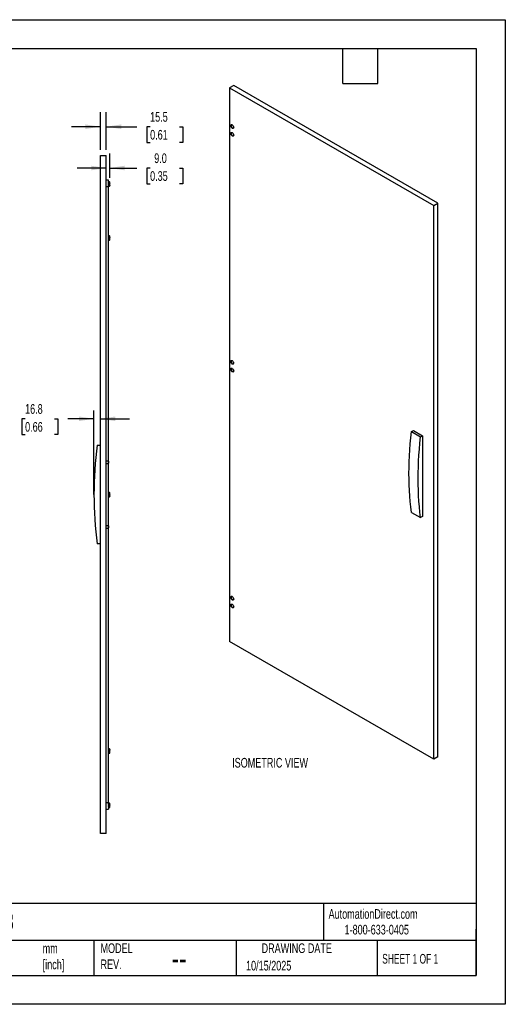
# Model space of a CAD drawing. Header units: millimetres. Extents: x 0 to 3353, y 0 to 2591.
# Tile 2 of 2: x 2076 to 3353, y 0 to 2591. Entities that reach past the tile are written whole.
import ezdxf

# ---------------------------------------------------------------- set-up
doc = ezdxf.new("R2010")
doc.units = ezdxf.units.MM
doc.header["$LTSCALE"] = 12
doc.layers.add('DIMENSIONS', color=140, linetype='Continuous', lineweight=25)
doc.layers.add('TEXT', color=140, linetype='Continuous', lineweight=25)
doc.styles.add('SLDTEXTSTYLE0', font='TXT', dxfattribs={"width": 0.7})
doc.styles.add('SLDTEXTSTYLE1', font='TXT', dxfattribs={"width": 0.65})
doc.dimstyles.new('SLDDIMSTYLE1', dxfattribs={"dimtxt": 25.896094, "dimasz": 39.624, "dimexe": 0, "dimexo": 0.0625, "dimgap": 6.474023, "dimtad": 0, "dimtih": 1, "dimtoh": 1, "dimdec": 1, "dimrnd": 1e-09, "dimzin": 4, "dimdsep": 46, "dimtxsty": 'SLDTEXTSTYLE0', "dimsah": 1, "dimcen": 0.09, "dimadec": 0, "dimazin": 1, "dimtfac": 1, "dimtdec": 1, "dimtmove": 0, "dimatfit": 0, "dimfxl": 0, "dimfrac": 2, "dimtolj": 1, "dimtzin": 12, "dimarcsym": 0})
doc.dimstyles.new('SLDDIMSTYLE2', dxfattribs={"dimtxt": 25.896094, "dimasz": 39.624, "dimexe": 0, "dimexo": 0.0625, "dimgap": 6.474023, "dimtad": 0, "dimtih": 1, "dimtoh": 1, "dimdec": 1, "dimrnd": 1e-09, "dimzin": 12, "dimdsep": 46, "dimtxsty": 'SLDTEXTSTYLE0', "dimsah": 1, "dimcen": 0.09, "dimadec": 0, "dimazin": 3, "dimtfac": 1, "dimtdec": 1, "dimtmove": 0, "dimatfit": 0, "dimfxl": 0, "dimfrac": 2, "dimtolj": 1, "dimtzin": 12, "dimarcsym": 0})

# ---------------------------------------------------------------- blocks, each defined once
blk = doc.blocks.new('_D_9')
at = {"layer": 'DIMENSIONS'}
for p, q in [((2090.6, 1540.7), (2081.9, 1540.7)), ((2081.9, 1540.7), (2081.9, 1499.5)), ((2167.5, 1540.7), (2176.2, 1540.7)), ((2176.2, 1540.7), (2176.2, 1499.5)), ((2271.6, 1540.7), (2202.6, 1540.7)), ((2288.4, 1540.7), (2364.6, 1540.7)), ((2081.9, 1499.5), (2090.6, 1499.5)), ((2176.2, 1499.5), (2167.5, 1499.5))]:
    blk.add_line(p, q, dxfattribs=at)
for points in [[(2271.6, 1540.7), (2231.9, 1546.8), (2231.9, 1534.6)], [(2288.4, 1540.7), (2328, 1534.6), (2328, 1546.8)]]:
    blk.add_solid(points, dxfattribs=at)
at = {"layer": 'DIMENSIONS', "char_height": 25.4, "attachment_point": 1, "style": 'SLDTEXTSTYLE0'}
for s, insert in [('16.8', (2090.6, 1579.2)), ('0.66', (2090.6, 1532.2))]:
    blk.add_mtext(s, dxfattribs=dict(at, insert=insert))
blk = doc.blocks.new('_D_10')
at = {"layer": 'DIMENSIONS'}
for p, q in [((2288.4, 2248.5), (2288.4, 2347.3)), ((2303.9, 2248.5), (2303.9, 2347.3)), ((2288.4, 2309.2), (2212.2, 2309.2)), ((2303.9, 2309.2), (2384.1, 2309.2)), ((2419.2, 2309.2), (2410.5, 2309.2)), ((2410.5, 2309.2), (2410.5, 2268.1)), ((2496.2, 2309.2), (2504.9, 2309.2)), ((2504.9, 2309.2), (2504.9, 2268.1)), ((2410.5, 2268.1), (2419.2, 2268.1)), ((2504.9, 2268.1), (2496.2, 2268.1))]:
    blk.add_line(p, q, dxfattribs=at)
for points in [[(2288.4, 2309.2), (2248.8, 2315.3), (2248.8, 2303.1)], [(2303.9, 2309.2), (2343.5, 2303.1), (2343.5, 2315.3)]]:
    blk.add_solid(points, dxfattribs=at)
at = {"layer": 'DIMENSIONS', "char_height": 25.4, "attachment_point": 1, "style": 'SLDTEXTSTYLE0'}
for s, insert in [('15.5', (2419.2, 2347.8)), ('0.61', (2419.2, 2300.8))]:
    blk.add_mtext(s, dxfattribs=dict(at, insert=insert))
blk = doc.blocks.new('_D_11')
at = {"layer": 'DIMENSIONS'}
for p, q in [((2312.9, 2174.7), (2312.9, 2238.6)), ((2303.9, 2200.5), (2227.7, 2200.5)), ((2312.9, 2200.5), (2384.1, 2200.5)), ((2419.2, 2200.5), (2410.5, 2200.5)), ((2410.5, 2200.5), (2410.5, 2159.3)), ((2496.2, 2200.5), (2504.9, 2200.5)), ((2504.9, 2200.5), (2504.9, 2159.3)), ((2410.5, 2159.3), (2419.2, 2159.3)), ((2504.9, 2159.3), (2496.2, 2159.3))]:
    blk.add_line(p, q, dxfattribs=at)
for points in [[(2303.9, 2200.5), (2264.3, 2206.6), (2264.3, 2194.4)], [(2312.9, 2200.5), (2352.5, 2194.4), (2352.5, 2206.6)]]:
    blk.add_solid(points, dxfattribs=at)
at = {"layer": 'DIMENSIONS', "char_height": 25.4, "attachment_point": 1, "style": 'SLDTEXTSTYLE0'}
for s, insert in [('9.0', (2430, 2239)), ('0.35', (2419.2, 2192.1))]:
    blk.add_mtext(s, dxfattribs=dict(at, insert=insert))

msp = doc.modelspace()

# ---------------------------------------------------------------- linework, layer by layer
at = {"color": 7, "linetype": 'Continuous'}
for p, q in [((0.03, 2590.83), (3352.83, 2590.83)), ((3352.83, 2590.83), (3352.83, 0.03)), ((3352.83, 0.03), (0.03, 0.03))]:
    msp.add_line(p, q, dxfattribs=at)
for p, q in [((2638.9, 2417.82), (2627.94, 2411.5)), ((2627.94, 2411.5), (3164.63, 2101.67)), ((2627.94, 2411.5), (2627.94, 954.79)), ((3175.59, 2108), (2638.9, 2417.82)), ((2288.38, 449.28), (2288.38, 2233.28)), ((2288.38, 2233.28), (2303.88, 2233.28)), ((2303.88, 449.28), (2303.88, 2233.28)), ((2309.88, 2168.78), (2303.88, 2168.78)), ((2303.88, 2152.28), (2309.88, 2152.28)), ((2309.88, 2152.28), (2309.88, 2168.78)), ((2310.33, 2164.48), (2309.88, 2164.48)), ((2309.88, 2164.48), (2312.88, 2164.48)), ((2309.88, 2164.48), (2310.33, 2164.48)), ((2310.1, 2164.16), (2309.88, 2163.79)), ((2309.88, 2156.77), (2312.88, 2156.77)), ((2309.88, 2156.77), (2310.33, 2156.77)), ((2310.33, 2156.77), (2309.88, 2156.77)), ((2309.88, 2153.78), (2310.1, 2153.41)), ((2309.88, 1428.78), (2309.88, 2152.28)), ((2310.16, 2153.45), (2310.33, 2153.09)), ((2310.33, 2162.46), (2312.44, 2162.46)), ((2310.33, 2153.09), (2312.44, 2153.09)), ((2312.88, 2164.48), (2312.44, 2164.48)), ((2312.44, 2164.48), (2312.88, 2164.48)), ((2312.44, 2156.77), (2312.88, 2156.77)), ((2312.88, 2156.77), (2312.44, 2156.77)), ((2312.44, 2153.09), (2312.61, 2153.45)), ((2312.88, 2163.79), (2312.67, 2164.16)), ((2312.67, 2153.41), (2312.88, 2153.78)), ((2312.88, 2164.48), (2312.88, 2164.48)), ((2312.88, 2164.48), (2312.88, 2164.48)), ((2312.88, 2163.54), (2312.88, 2163.79)), ((2312.88, 2163.54), (2312.88, 2163.4)), ((2312.88, 2159.8), (2312.88, 2163.4)), ((2312.88, 2159.8), (2312.88, 2159.43)), ((2312.88, 2155.05), (2312.88, 2159.43)), ((2312.88, 2156.77), (2312.88, 2156.77)), ((2312.88, 2156.77), (2312.88, 2156.77)), ((2312.88, 2155.05), (2312.88, 2154.81)), ((2312.88, 2153.78), (2312.88, 2154.81)), ((3164.63, 2101.67), (3175.59, 2108)), ((3164.63, 644.96), (3164.63, 2101.67)), ((3175.59, 651.29), (3175.59, 2108)), ((2310.33, 2021.98), (2309.88, 2021.98)), ((2309.88, 2021.98), (2312.88, 2021.98)), ((2309.88, 2021.98), (2310.33, 2021.98)), ((2310.1, 2021.66), (2309.88, 2021.29)), ((2312.88, 2021.98), (2312.44, 2021.98)), ((2312.44, 2021.98), (2312.88, 2021.98)), ((2312.88, 2021.29), (2312.67, 2021.66)), ((2312.88, 2021.98), (2312.88, 2021.98)), ((2312.88, 2021.98), (2312.88, 2021.98)), ((2312.88, 2021.04), (2312.88, 2021.29)), ((2312.88, 2021.04), (2312.88, 2020.9)), ((2312.88, 2017.3), (2312.88, 2020.9)), ((2309.88, 2014.27), (2312.88, 2014.27)), ((2309.88, 2014.27), (2310.33, 2014.27)), ((2310.33, 2014.27), (2309.88, 2014.27)), ((2309.88, 2011.28), (2310.1, 2010.91)), ((2310.16, 2010.95), (2310.33, 2010.59)), ((2310.33, 2019.96), (2312.44, 2019.96)), ((2310.33, 2010.59), (2312.44, 2010.59)), ((2312.44, 2014.27), (2312.88, 2014.27)), ((2312.88, 2014.27), (2312.44, 2014.27)), ((2312.44, 2010.59), (2312.61, 2010.95)), ((2312.67, 2010.91), (2312.88, 2011.28)), ((2312.88, 2017.3), (2312.88, 2016.93)), ((2312.88, 2012.55), (2312.88, 2016.93)), ((2312.88, 2014.27), (2312.88, 2014.27)), ((2312.88, 2014.27), (2312.88, 2014.27)), ((2312.88, 2012.55), (2312.88, 2012.31)), ((2312.88, 2011.28), (2312.88, 2012.31)), ((3105.94, 1506.82), (3111.25, 1509.88)), ((3105.94, 1506.82), (3129.98, 1492.94)), ((3111.25, 1509.88), (3135.29, 1496)), ((3129.98, 1492.94), (3135.29, 1496)), ((3135.29, 1496), (3135.29, 1283.7)), ((2280.38, 1471.28), (2287.88, 1471.28)), ((2287.88, 1471.28), (2287.88, 1211.28)), ((2309.38, 1429.28), (2303.88, 1429.28)), ((2309.88, 1428.78), (2309.38, 1429.28)), ((2309.38, 1423.28), (2309.38, 1429.28)), ((2309.88, 1428.78), (2309.88, 1423.8)), ((2303.88, 1423.28), (2309.38, 1423.28)), ((2309.38, 1423.28), (2309.88, 1423.78)), ((2309.88, 1423.8), (2309.88, 1423.78)), ((2309.88, 1258.78), (2309.88, 1423.78)), ((2310.33, 1346.98), (2309.88, 1346.98)), ((2309.88, 1346.98), (2312.88, 1346.98)), ((2309.88, 1346.98), (2310.33, 1346.98)), ((2310.1, 1346.66), (2309.88, 1346.29)), ((2309.88, 1339.27), (2312.88, 1339.27)), ((2309.88, 1339.27), (2310.33, 1339.27)), ((2310.33, 1339.27), (2309.88, 1339.27)), ((2309.88, 1336.28), (2310.1, 1335.91)), ((2310.16, 1335.95), (2310.33, 1335.59)), ((2310.33, 1344.96), (2312.44, 1344.96)), ((2310.33, 1335.59), (2312.44, 1335.59)), ((2312.88, 1346.98), (2312.44, 1346.98)), ((2312.44, 1346.98), (2312.88, 1346.98)), ((2312.44, 1339.27), (2312.88, 1339.27)), ((2312.88, 1339.27), (2312.44, 1339.27)), ((2312.44, 1335.59), (2312.61, 1335.95)), ((2312.88, 1346.29), (2312.67, 1346.66)), ((2312.67, 1335.91), (2312.88, 1336.28)), ((2312.88, 1346.98), (2312.88, 1346.98)), ((2312.88, 1346.98), (2312.88, 1346.98)), ((2312.88, 1346.04), (2312.88, 1346.29)), ((2312.88, 1346.04), (2312.88, 1345.9)), ((2312.88, 1342.3), (2312.88, 1345.9)), ((2312.88, 1342.3), (2312.88, 1341.93)), ((2312.88, 1337.55), (2312.88, 1341.93)), ((2312.88, 1339.27), (2312.88, 1339.27)), ((2312.88, 1339.27), (2312.88, 1339.27)), ((2312.88, 1337.55), (2312.88, 1337.31)), ((2312.88, 1336.28), (2312.88, 1337.31)), ((3105.94, 1294.52), (3129.98, 1280.64)), ((3135.29, 1283.7), (3129.98, 1280.64)), ((2309.38, 1259.28), (2303.88, 1259.28)), ((2303.88, 1253.28), (2309.38, 1253.28)), ((2309.88, 1258.78), (2309.38, 1259.28)), ((2309.38, 1253.28), (2309.38, 1259.28)), ((2309.38, 1253.28), (2309.88, 1253.78)), ((2309.88, 1258.78), (2309.88, 1253.8)), ((2309.88, 1253.8), (2309.88, 1253.78)), ((2309.88, 530.28), (2309.88, 1253.78)), ((2287.88, 1211.28), (2280.38, 1211.28)), ((3164.63, 644.96), (2627.94, 954.79)), ((2310.33, 671.98), (2309.88, 671.98)), ((2309.88, 671.98), (2312.88, 671.98)), ((2309.88, 671.98), (2310.33, 671.98)), ((2310.1, 671.66), (2309.88, 671.29)), ((2309.88, 664.27), (2312.88, 664.27)), ((2309.88, 664.27), (2310.33, 664.27)), ((2310.33, 664.27), (2309.88, 664.27)), ((2309.88, 661.28), (2310.1, 660.91)), ((2310.16, 660.95), (2310.33, 660.59)), ((2310.33, 669.96), (2312.44, 669.96)), ((2310.33, 660.59), (2312.44, 660.59)), ((2312.88, 671.98), (2312.44, 671.98)), ((2312.44, 671.98), (2312.88, 671.98)), ((2312.44, 664.27), (2312.88, 664.27)), ((2312.88, 664.27), (2312.44, 664.27)), ((2312.44, 660.59), (2312.61, 660.95)), ((2312.88, 671.29), (2312.67, 671.66)), ((2312.67, 660.91), (2312.88, 661.28)), ((2312.88, 671.98), (2312.88, 671.98)), ((2312.88, 671.98), (2312.88, 671.98)), ((2312.88, 671.04), (2312.88, 671.29)), ((2312.88, 671.04), (2312.88, 670.9)), ((2312.88, 667.3), (2312.88, 670.9)), ((2312.88, 667.3), (2312.88, 666.93)), ((2312.88, 662.55), (2312.88, 666.93)), ((2312.88, 664.27), (2312.88, 664.27)), ((2312.88, 664.27), (2312.88, 664.27)), ((2312.88, 662.55), (2312.88, 662.31)), ((2312.88, 661.28), (2312.88, 662.31)), ((3175.59, 651.29), (3164.63, 644.96)), ((2309.88, 530.28), (2303.88, 530.28)), ((2309.88, 530.28), (2309.88, 513.78)), ((2310.33, 529.48), (2309.88, 529.48)), ((2309.88, 529.48), (2312.88, 529.48)), ((2309.88, 529.48), (2310.33, 529.48)), ((2310.1, 529.16), (2309.88, 528.79)), ((2309.88, 521.77), (2312.88, 521.77)), ((2309.88, 521.77), (2310.33, 521.77)), ((2310.33, 521.77), (2309.88, 521.77)), ((2309.88, 518.78), (2310.1, 518.41)), ((2310.16, 518.45), (2310.33, 518.09)), ((2310.33, 527.46), (2312.44, 527.46)), ((2312.88, 529.48), (2312.44, 529.48)), ((2312.44, 529.48), (2312.88, 529.48)), ((2312.44, 521.77), (2312.88, 521.77)), ((2312.88, 521.77), (2312.44, 521.77)), ((2312.44, 518.09), (2312.61, 518.45)), ((2312.88, 528.79), (2312.67, 529.16)), ((2312.67, 518.41), (2312.88, 518.78)), ((2312.88, 529.48), (2312.88, 529.48)), ((2312.88, 529.48), (2312.88, 529.48)), ((2312.88, 528.54), (2312.88, 528.79)), ((2312.88, 528.54), (2312.88, 528.4)), ((2312.88, 524.8), (2312.88, 528.4)), ((2312.88, 524.8), (2312.88, 524.43)), ((2312.88, 520.05), (2312.88, 524.43)), ((2312.88, 521.77), (2312.88, 521.77)), ((2312.88, 521.77), (2312.88, 521.77)), ((2312.88, 520.05), (2312.88, 519.81)), ((2312.88, 518.78), (2312.88, 519.81)), ((2303.88, 513.78), (2309.88, 513.78)), ((2310.33, 518.09), (2312.44, 518.09)), ((2303.88, 449.28), (2288.38, 449.28))]:
    msp.add_line(p, q)
at = {"flags": 128}
for points in [[(2631.12, 2312.08), (2631.25, 2313.17), (2631.64, 2314.03), (2632.26, 2314.6), (2633.07, 2314.85), (2634, 2314.76), (2635.01, 2314.33), (2636.02, 2313.6), (2636.95, 2312.61), (2637.76, 2311.43), (2638.38, 2310.14), (2638.77, 2308.83), (2638.9, 2307.59), (2638.77, 2306.51), (2638.38, 2305.65), (2637.76, 2305.08), (2636.95, 2304.83), (2636.02, 2304.92), (2635.01, 2305.35), (2634, 2306.08), (2633.07, 2307.07), (2632.26, 2308.25), (2631.64, 2309.54), (2631.25, 2310.84), (2631.12, 2312.08)], [(2632.84, 2314.82), (2632.7, 2314.64), (2632.31, 2313.78), (2632.18, 2312.7), (2632.31, 2311.46), (2632.7, 2310.15), (2633.32, 2308.86), (2634.13, 2307.68), (2635.06, 2306.69), (2636.07, 2305.96)], [(2631.12, 2291.67), (2631.25, 2292.76), (2631.64, 2293.61), (2632.26, 2294.19), (2633.07, 2294.44), (2634, 2294.34), (2635.01, 2293.92), (2636.02, 2293.18), (2636.95, 2292.19), (2637.76, 2291.01), (2638.38, 2289.73), (2638.77, 2288.42), (2638.9, 2287.18), (2638.77, 2286.09), (2638.38, 2285.24), (2637.76, 2284.66), (2636.95, 2284.41), (2636.02, 2284.51), (2635.01, 2284.93), (2634, 2285.67), (2633.07, 2286.66), (2632.26, 2287.84), (2631.64, 2289.12), (2631.25, 2290.43), (2631.12, 2291.67)], [(2632.84, 2294.41), (2632.7, 2294.23), (2632.31, 2293.37), (2632.18, 2292.28), (2632.31, 2291.04), (2632.7, 2289.74), (2633.32, 2288.45), (2634.13, 2287.27), (2635.06, 2286.28), (2636.07, 2285.55)], [(2631.12, 1691.51), (2631.25, 1692.6), (2631.64, 1693.46), (2632.26, 1694.03), (2633.07, 1694.28), (2634, 1694.19), (2635.01, 1693.76), (2636.02, 1693.02), (2636.95, 1692.03), (2637.76, 1690.86), (2638.38, 1689.57), (2638.77, 1688.26), (2638.9, 1687.02), (2638.77, 1685.94), (2638.38, 1685.08), (2637.76, 1684.5), (2636.95, 1684.26), (2636.02, 1684.35), (2635.01, 1684.78), (2634, 1685.51), (2633.07, 1686.5), (2632.26, 1687.68), (2631.64, 1688.97), (2631.25, 1690.27), (2631.12, 1691.51)], [(2632.84, 1694.25), (2632.7, 1694.07), (2632.31, 1693.21), (2632.18, 1692.13), (2632.31, 1690.89), (2632.7, 1689.58), (2633.32, 1688.29), (2634.13, 1687.11), (2635.06, 1686.12), (2636.07, 1685.39)], [(2631.12, 1671.1), (2631.25, 1672.19), (2631.64, 1673.04), (2632.26, 1673.62), (2633.07, 1673.87), (2634, 1673.77), (2635.01, 1673.35), (2636.02, 1672.61), (2636.95, 1671.62), (2637.76, 1670.44), (2638.38, 1669.16), (2638.77, 1667.85), (2638.9, 1666.61), (2638.77, 1665.52), (2638.38, 1664.66), (2637.76, 1664.09), (2636.95, 1663.84), (2636.02, 1663.94), (2635.01, 1664.36), (2634, 1665.1), (2633.07, 1666.09), (2632.26, 1667.27), (2631.64, 1668.55), (2631.25, 1669.86), (2631.12, 1671.1)], [(2632.84, 1673.83), (2632.7, 1673.66), (2632.31, 1672.8), (2632.18, 1671.71), (2632.31, 1670.47), (2632.7, 1669.17), (2633.32, 1667.88), (2634.13, 1666.7), (2635.06, 1665.71), (2636.07, 1664.98)], [(3105.94, 1294.52), (3104.29, 1308.65), (3102.89, 1322.97), (3101.75, 1337.46), (3100.86, 1352.12), (3100.22, 1366.95), (3099.84, 1381.93), (3099.71, 1397.07), (3099.84, 1412.35), (3100.22, 1427.77), (3100.86, 1443.34), (3101.75, 1459.03), (3102.89, 1474.84), (3104.29, 1490.77), (3105.94, 1506.82)], [(3129.98, 1280.64), (3128.33, 1294.77), (3126.93, 1309.09), (3125.79, 1323.58), (3124.9, 1338.24), (3124.26, 1353.07), (3123.88, 1368.05), (3123.75, 1383.19), (3123.88, 1398.47), (3124.26, 1413.9), (3124.9, 1429.46), (3125.79, 1445.15), (3126.93, 1460.96), (3128.33, 1476.89), (3129.98, 1492.94)], [(2631.12, 1070.94), (2631.25, 1072.03), (2631.64, 1072.89), (2632.26, 1073.46), (2633.07, 1073.71), (2634, 1073.62), (2635.01, 1073.19), (2636.02, 1072.45), (2636.95, 1071.46), (2637.76, 1070.28), (2638.38, 1069), (2638.77, 1067.69), (2638.9, 1066.45), (2638.77, 1065.37), (2638.38, 1064.51), (2637.76, 1063.93), (2636.95, 1063.68), (2636.02, 1063.78), (2635.01, 1064.21), (2634, 1064.94), (2633.07, 1065.93), (2632.26, 1067.11), (2631.64, 1068.4), (2631.25, 1069.7), (2631.12, 1070.94)], [(2632.84, 1073.68), (2632.7, 1073.5), (2632.31, 1072.64), (2632.18, 1071.55), (2632.31, 1070.32), (2632.7, 1069.01), (2633.32, 1067.72), (2634.13, 1066.54), (2635.06, 1065.55), (2636.07, 1064.82)], [(2631.12, 1050.53), (2631.25, 1051.61), (2631.64, 1052.47), (2632.26, 1053.05), (2633.07, 1053.29), (2634, 1053.2), (2635.01, 1052.77), (2636.02, 1052.04), (2636.95, 1051.05), (2637.76, 1049.87), (2638.38, 1048.58), (2638.77, 1047.28), (2638.9, 1046.04), (2638.77, 1044.95), (2638.38, 1044.09), (2637.76, 1043.52), (2636.95, 1043.27), (2636.02, 1043.36), (2635.01, 1043.79), (2634, 1044.53), (2633.07, 1045.52), (2632.26, 1046.69), (2631.64, 1047.98), (2631.25, 1049.29), (2631.12, 1050.53)], [(2632.84, 1053.26), (2632.7, 1053.09), (2632.31, 1052.23), (2632.18, 1051.14), (2632.31, 1049.9), (2632.7, 1048.59), (2633.32, 1047.31), (2634.13, 1046.13), (2635.06, 1045.14), (2636.07, 1044.4)]]:
    msp.add_lwpolyline(points, dxfattribs=at)
for centre, radius, start, end in [((2637.78, 2308.47), 3.04, 235.82133, 278.75321), ((2637.78, 2288.06), 3.04, 235.82133, 278.75321), ((2637.78, 1687.9), 3.04, 235.82133, 278.75321), ((2637.78, 1667.49), 3.04, 235.82133, 278.75321), ((3234.43, 1341.28), 962.86, 172.24054, 187.75946), ((2637.78, 1067.33), 3.04, 235.82133, 278.75321), ((2637.78, 1046.92), 3.04, 235.82133, 278.75321)]:
    msp.add_arc(centre, radius, start, end)
for points in [[(2309.88, 2163.54), (2309.9, 2163.86), (2310.07, 2164.17), (2310.33, 2164.48)], [(2310.33, 2162.46), (2310.07, 2162.77), (2309.9, 2163.08), (2309.88, 2163.4)], [(2309.88, 2159.8), (2309.9, 2160.71), (2310.07, 2161.59), (2310.33, 2162.46)], [(2310.33, 2156.77), (2310.07, 2157.64), (2309.9, 2158.52), (2309.88, 2159.43)], [(2309.88, 2155.05), (2309.9, 2155.63), (2310.07, 2156.21), (2310.33, 2156.77)], [(2310.33, 2153.09), (2310.07, 2153.65), (2309.9, 2154.22), (2309.88, 2154.81)], [(2312.44, 2164.48), (2312.7, 2164.17), (2312.87, 2163.86), (2312.88, 2163.54)], [(2312.88, 2163.4), (2312.87, 2163.08), (2312.7, 2162.77), (2312.44, 2162.46)], [(2312.44, 2162.46), (2312.7, 2161.59), (2312.87, 2160.71), (2312.88, 2159.8)], [(2312.88, 2159.43), (2312.87, 2158.52), (2312.7, 2157.64), (2312.44, 2156.77)], [(2312.44, 2156.77), (2312.7, 2156.21), (2312.87, 2155.63), (2312.88, 2155.05)], [(2312.88, 2154.81), (2312.87, 2154.22), (2312.7, 2153.65), (2312.44, 2153.09)], [(2309.88, 2021.04), (2309.9, 2021.36), (2310.07, 2021.67), (2310.33, 2021.98)], [(2310.33, 2019.96), (2310.07, 2020.27), (2309.9, 2020.58), (2309.88, 2020.9)], [(2312.44, 2021.98), (2312.7, 2021.67), (2312.87, 2021.36), (2312.88, 2021.04)], [(2312.88, 2020.9), (2312.87, 2020.58), (2312.7, 2020.27), (2312.44, 2019.96)], [(2309.88, 2017.3), (2309.9, 2018.21), (2310.07, 2019.09), (2310.33, 2019.96)], [(2310.33, 2014.27), (2310.07, 2015.14), (2309.9, 2016.02), (2309.88, 2016.93)], [(2309.88, 2012.55), (2309.9, 2013.13), (2310.07, 2013.71), (2310.33, 2014.27)], [(2310.33, 2010.59), (2310.07, 2011.15), (2309.9, 2011.72), (2309.88, 2012.31)], [(2312.44, 2019.96), (2312.7, 2019.09), (2312.87, 2018.21), (2312.88, 2017.3)], [(2312.88, 2016.93), (2312.87, 2016.02), (2312.7, 2015.14), (2312.44, 2014.27)], [(2312.44, 2014.27), (2312.7, 2013.71), (2312.87, 2013.13), (2312.88, 2012.55)], [(2312.88, 2012.31), (2312.87, 2011.72), (2312.7, 2011.15), (2312.44, 2010.59)], [(2309.88, 1346.04), (2309.9, 1346.36), (2310.07, 1346.67), (2310.33, 1346.98)], [(2310.33, 1344.96), (2310.07, 1345.27), (2309.9, 1345.58), (2309.88, 1345.9)], [(2309.88, 1342.3), (2309.9, 1343.21), (2310.07, 1344.09), (2310.33, 1344.96)], [(2310.33, 1339.27), (2310.07, 1340.14), (2309.9, 1341.02), (2309.88, 1341.93)], [(2309.88, 1337.55), (2309.9, 1338.13), (2310.07, 1338.71), (2310.33, 1339.27)], [(2310.33, 1335.59), (2310.07, 1336.15), (2309.9, 1336.72), (2309.88, 1337.31)], [(2312.44, 1346.98), (2312.7, 1346.67), (2312.87, 1346.36), (2312.88, 1346.04)], [(2312.88, 1345.9), (2312.87, 1345.58), (2312.7, 1345.27), (2312.44, 1344.96)], [(2312.44, 1344.96), (2312.7, 1344.09), (2312.87, 1343.21), (2312.88, 1342.3)], [(2312.88, 1341.93), (2312.87, 1341.02), (2312.7, 1340.14), (2312.44, 1339.27)], [(2312.44, 1339.27), (2312.7, 1338.71), (2312.87, 1338.13), (2312.88, 1337.55)], [(2312.88, 1337.31), (2312.87, 1336.72), (2312.7, 1336.15), (2312.44, 1335.59)], [(2309.88, 671.04), (2309.9, 671.36), (2310.07, 671.67), (2310.33, 671.98)], [(2310.33, 669.96), (2310.07, 670.27), (2309.9, 670.58), (2309.88, 670.9)], [(2309.88, 667.3), (2309.9, 668.21), (2310.07, 669.09), (2310.33, 669.96)], [(2310.33, 664.27), (2310.07, 665.14), (2309.9, 666.02), (2309.88, 666.93)], [(2309.88, 662.55), (2309.9, 663.13), (2310.07, 663.71), (2310.33, 664.27)], [(2310.33, 660.59), (2310.07, 661.15), (2309.9, 661.72), (2309.88, 662.31)], [(2312.44, 671.98), (2312.7, 671.67), (2312.87, 671.36), (2312.88, 671.04)], [(2312.88, 670.9), (2312.87, 670.58), (2312.7, 670.27), (2312.44, 669.96)], [(2312.44, 669.96), (2312.7, 669.09), (2312.87, 668.21), (2312.88, 667.3)], [(2312.88, 666.93), (2312.87, 666.02), (2312.7, 665.14), (2312.44, 664.27)], [(2312.44, 664.27), (2312.7, 663.71), (2312.87, 663.13), (2312.88, 662.55)], [(2312.88, 662.31), (2312.87, 661.72), (2312.7, 661.15), (2312.44, 660.59)], [(2309.88, 528.54), (2309.9, 528.86), (2310.07, 529.17), (2310.33, 529.48)], [(2310.33, 527.46), (2310.07, 527.77), (2309.9, 528.08), (2309.88, 528.4)], [(2309.88, 524.8), (2309.9, 525.71), (2310.07, 526.59), (2310.33, 527.46)], [(2310.33, 521.77), (2310.07, 522.64), (2309.9, 523.52), (2309.88, 524.43)], [(2309.88, 520.05), (2309.9, 520.63), (2310.07, 521.21), (2310.33, 521.77)], [(2310.33, 518.09), (2310.07, 518.65), (2309.9, 519.22), (2309.88, 519.81)], [(2312.44, 529.48), (2312.7, 529.17), (2312.87, 528.86), (2312.88, 528.54)], [(2312.88, 528.4), (2312.87, 528.08), (2312.7, 527.77), (2312.44, 527.46)], [(2312.44, 527.46), (2312.7, 526.59), (2312.87, 525.71), (2312.88, 524.8)], [(2312.88, 524.43), (2312.87, 523.52), (2312.7, 522.64), (2312.44, 521.77)], [(2312.44, 521.77), (2312.7, 521.21), (2312.87, 520.63), (2312.88, 520.05)], [(2312.88, 519.81), (2312.87, 519.22), (2312.7, 518.65), (2312.44, 518.09)]]:
    msp.add_open_spline(points, degree=3)
at = {"layer": 'DIMENSIONS'}
msp.add_line((2271.57, 1341.28), (2271.57, 1562.2), dxfattribs=at)
at = {"layer": 'TEXT'}
for p, q in [((76.2, 2514.6), (3276.6, 2514.6)), ((2926.08, 2423.16), (2926.08, 2514.6)), ((3017.52, 2423.16), (3017.52, 2514.6)), ((3276.6, 2514.6), (3276.6, 76.2)), ((2926.08, 2423.16), (3017.52, 2423.16)), ((3276.6, 265.51), (76.2, 265.51)), ((2874.9, 265.51), (2874.9, 167.64)), ((3276.6, 76.2), (3276.6, 198.12)), ((3276.6, 167.64), (76.2, 167.64)), ((2271.61, 167.64), (2271.61, 76.2)), ((2645.59, 167.64), (2645.59, 76.2)), ((3016.18, 167.64), (3016.18, 76.2)), ((76.2, 76.2), (3276.6, 76.2))]:
    msp.add_line(p, q, dxfattribs=at)

# ---------------------------------------------------------------- texts
at = {"color": 179, "linetype": 'Continuous', "lineweight": 18, "char_height": 25.4, "attachment_point": 1, "style": 'SLDTEXTSTYLE0'}
for s, insert in [('AutomationDirect.com', (2888.34, 250.52)), ('1-800-633-0405', (2930.3, 209.24))]:
    msp.add_mtext(s, dxfattribs=dict(at, insert=insert))
at = {"layer": 'DIMENSIONS', "insert": (2634.87, 648.38), "char_height": 25.4, "attachment_point": 1, "style": 'SLDTEXTSTYLE0'}
msp.add_mtext('ISOMETRIC VIEW', dxfattribs=at)
at = {"layer": 'TEXT'}
for s, insert, char_height, attachment_point, style in [('FPK188', (1910.49, 240.28), 44.45, 1, 'SLDTEXTSTYLE0'), ('MODEL ^JREV.', (2288.8, 160.37), 25.4, 1, 'SLDTEXTSTYLE0'), ('DRAWING DATE', (2804.7, 160.37), 25.4, 2, 'SLDTEXTSTYLE0'), ('mm^J[inch]', (2136.77, 159.95), 25.4, 1, 'SLDTEXTSTYLE0'), ('SHEET 1 OF 1', (3029.3, 132.62), 25.4, 1, 'SLDTEXTSTYLE1'), ('--', (2475.58, 152.81), 63.5, 1, 'SLDTEXTSTYLE0'), ('10/15/2025', (2671.35, 114.44), 25.4, 1, 'SLDTEXTSTYLE0')]:
    msp.add_mtext(s, dxfattribs=dict(at, insert=insert, char_height=char_height, attachment_point=attachment_point, style=style))

# ---------------------------------------------------------------- dimensions: what is measured, and where the dimension line sits
at = {"layer": 'DIMENSIONS'}
for base, p1, p2, dimstyle, picture, middle in [((2303.88, 2309.23), (2288.38, 2233.28), (2303.88, 2233.28), 'SLDDIMSTYLE2', '_D_10', (2457.68, 2309.23)), ((2288.38, 1540.66), (2271.57, 1562.2), (2288.38, 2233.28), 'SLDDIMSTYLE2', '_D_9', (2129.06, 1540.66)), ((2312.88, 2200.49), (2303.88, 2233.28), (2312.88, 2159.43), 'SLDDIMSTYLE1', '_D_11', (2457.68, 2200.49))]:
    dim = msp.add_linear_dim(base=base, p1=p1, p2=p2, dimstyle=dimstyle, dxfattribs=at)
    dim.commit()
    dim.dimension.update_dxf_attribs({"geometry": picture, "text_midpoint": middle, "dimtype": 160})

doc.saveas('drawing.dxf')
